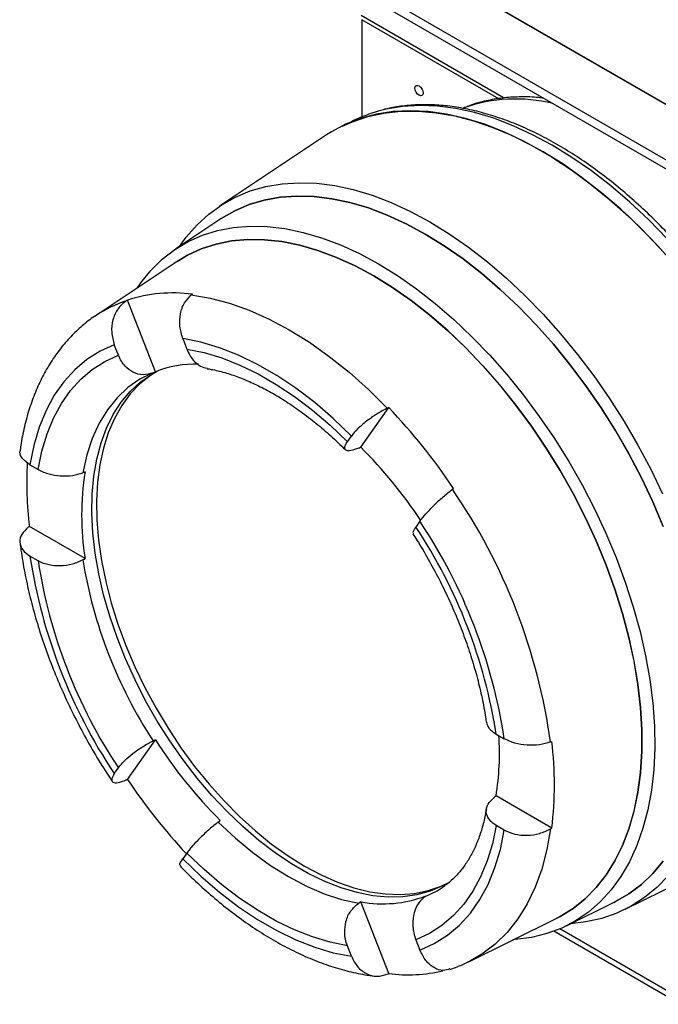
# Model space of a CAD drawing. Header units: millimetres. Extents: x -463 to 677, y -55 to 704.
# Tile 8 of 10: x 414 to 537, y 389 to 578. Entities that reach past the tile are written whole.
import ezdxf

# ---------------------------------------------------------------- set-up
doc = ezdxf.new("R2010")
doc.units = ezdxf.units.MM

msp = doc.modelspace()

# ---------------------------------------------------------------- linework, layer by layer
at = {"color": 7, "linetype": 'Continuous', "lineweight": 25}
for p, q in [((566.7647, 532.8132), (444.0944, 603.6292)), ((567.3828, 534.1894), (444.7125, 605.0054)), ((604.5986, 523.2515), (468.458, 601.8438)), ((605.0301, 523.0825), (468.8895, 601.6748)), ((479.8962, 577.9005), (479.8962, 559.2825)), ((478.3108, 558.5618), (477.9177, 558.3674)), ((473.1419, 555.8463), (452.6088, 542.1666)), ((452.854, 539.738), (444.2534, 534.0081)), ((444.4988, 531.6028), (428.9451, 521.2405)), ((440.3141, 510.4566), (434.9765, 524.2137)), ((445.5753, 516.8228), (446.3536, 514.817)), ((433.2298, 513.6435), (432.4515, 515.6493)), ((479.6936, 496.0193), (485.0312, 503.6138)), ((477.1172, 497.0575), (477.8955, 498.1648)), ((416.2914, 492.6565), (417.8479, 491.7579)), ((491.0193, 481.8389), (490.2411, 480.7316)), ((426.846, 474.7019), (416.1709, 480.8645)), ((417.8479, 474.2585), (416.2914, 475.1571)), ((434.9765, 432.3949), (440.3141, 439.9894)), ((505.6229, 441.0865), (507.1794, 440.188)), ((432.4515, 433.5062), (433.2298, 434.6135)), ((516.2802, 423.0726), (505.6051, 429.2353)), ((507.1794, 422.6886), (505.6229, 423.5871)), ((446.3536, 418.2876), (445.5753, 417.1803)), ((530.3414, 407.5152), (552.456, 418.4555)), ((485.0312, 395.2029), (479.6936, 408.96)), ((519.0979, 404.3595), (528.361, 408.942)), ((500.3861, 397.4876), (517.1378, 405.7748)), ((540.8181, 390.507), (517.8323, 403.7764)), ((490.2411, 401.7015), (491.0193, 399.6957)), ((540.912, 389.3216), (516.6735, 403.3142)), ((477.8955, 398.5222), (477.1172, 400.5281)), ((500.3861, 397.4876), (500.2678, 397.4295))]:
    msp.add_line(p, q, dxfattribs=at)
at = {"color": 8, "linetype": 'Continuous', "lineweight": 25}
for p, q in [((507.0528, 562.9056), (479.7279, 578.6799)), ((506.1239, 562.7596), (479.8962, 577.9005))]:
    msp.add_line(p, q, dxfattribs=at)
at = {"color": 7, "linetype": 'Continuous', "lineweight": 25, "flags": 128}
for points in [[(490.0744, 564.7657), (490.1336, 565.0752), (490.3022, 565.2692), (490.5545, 565.3183), (490.8521, 565.2148), (491.1497, 564.9746), (491.402, 564.6343), (491.5706, 564.2457), (491.6298, 563.8678), (491.5706, 563.5583), (491.402, 563.3643), (491.1497, 563.3153), (490.8521, 563.4187), (490.5545, 563.6589), (490.3022, 563.9992), (490.1336, 564.3879), (490.0744, 564.7657)], [(491.2808, 564.8186), (491.3798, 564.6213), (491.501, 564.4371)], [(539.9864, 530.7636), (536.5834, 534.5896), (533.08, 538.2059), (529.492, 541.5963), (525.8354, 544.7454), (522.1268, 547.6391), (518.3828, 550.2644), (514.6203, 552.6094), (510.8562, 554.6636), (507.1075, 556.4178), (503.3911, 557.8641), (499.7236, 558.9958), (496.1215, 559.8081), (492.6012, 560.2971), (489.1784, 560.4607), (485.8685, 560.2982), (482.6864, 559.8103), (479.6465, 558.9992), (476.7625, 557.8685), (474.0472, 556.4233), (473.1419, 555.8463)], [(476.1771, 557.5063), (478.0678, 558.3519), (481.0112, 559.3437), (484.1039, 560.0159), (487.3321, 560.3653), (490.6813, 560.3905), (494.1365, 560.0913), (497.6822, 559.469), (501.3025, 558.5265), (504.9812, 557.2679), (508.7018, 555.699), (512.4476, 553.8267), (516.2018, 551.6594), (519.9476, 549.2069), (523.6682, 546.4802), (527.3469, 543.4914), (530.9672, 540.254), (534.5129, 536.7825), (537.9681, 533.0924)], [(444.9686, 534.4846), (446.2349, 536.2221), (448.3058, 538.5892), (450.5802, 540.6692), (453.0477, 542.4527), (455.6972, 543.9314), (458.5165, 545.0988), (461.4927, 545.9493), (464.6123, 546.4792), (467.8611, 546.686), (471.2242, 546.5688), (474.6863, 546.1281), (478.2316, 545.3659), (481.8438, 544.2858), (485.5066, 542.8926), (489.2032, 541.1927), (492.9168, 539.1938)], [(492.0079, 536.8512), (488.3614, 538.8124), (484.732, 540.4767), (481.1365, 541.8365), (477.5917, 542.8853), (474.1142, 543.6183), (470.72, 544.0321), (467.4251, 544.1247), (464.2448, 543.8957), (461.194, 543.3462), (458.2868, 542.4787), (455.5368, 541.2973), (452.9569, 539.8075), (452.6642, 539.6116)], [(452.854, 539.738), (452.9575, 539.8066), (455.5373, 541.2964), (458.2872, 542.4778), (461.1944, 543.3453), (464.2452, 543.8948), (467.4254, 544.1238), (470.7203, 544.0312), (474.1144, 543.6174), (477.5919, 542.8844), (481.1367, 541.8356), (484.7321, 540.4758), (488.3615, 538.8115), (492.0079, 536.8503)], [(436.8077, 526.4788), (437.5035, 527.4742), (439.4754, 529.8913), (441.655, 532.0229), (444.0319, 533.8588), (446.5948, 535.3904), (449.3315, 536.6102), (452.229, 537.5126), (455.2734, 538.0932), (458.4502, 538.3492), (461.7444, 538.2794), (465.1401, 537.8842), (468.6212, 537.1654), (472.1712, 536.1264), (475.7731, 534.7723), (479.4097, 533.1094), (483.0637, 531.1457)], [(492.9168, 539.1938), (496.6303, 536.9051), (500.3269, 534.337), (503.9897, 531.5013), (507.602, 528.4108), (511.1472, 525.0797), (514.6093, 521.5231), (517.9724, 517.7574), (521.2212, 513.7996), (524.3408, 509.6679), (527.3171, 505.381), (530.1364, 500.9586), (532.7858, 496.4209), (535.2534, 491.7884), (537.5278, 487.0825)], [(482.1655, 528.8306), (478.5795, 530.7562), (475.0109, 532.3832), (471.4772, 533.7036), (467.9955, 534.7111), (464.5829, 535.4008), (461.256, 535.7692), (458.0309, 535.8145), (454.9234, 535.5367), (451.9486, 534.9369), (449.1211, 534.0182), (446.4545, 532.785), (444.0091, 531.2766)], [(444.4988, 531.6028), (446.458, 532.7788), (449.1243, 534.0119), (451.9516, 534.9305), (454.9261, 535.5302), (458.0333, 535.808), (461.258, 535.7627), (464.5846, 535.3943), (467.9969, 534.7047), (471.4782, 533.6973), (475.0116, 532.377), (478.5798, 530.7502), (482.1655, 528.8248)], [(537.6623, 480.8525), (535.6612, 485.5306), (533.4566, 490.1604), (531.0588, 494.7202), (528.4789, 499.1887), (525.7289, 503.5452), (522.8218, 507.7692), (519.7709, 511.8412), (516.5906, 515.7421), (513.2957, 519.4537), (509.9016, 522.9587), (506.424, 526.2408), (502.8792, 529.2847), (499.2837, 532.0762), (495.6543, 534.6023), (492.0079, 536.8512)], [(492.0079, 536.8503), (495.6542, 534.6015), (499.2836, 532.0755), (502.879, 529.284), (506.4238, 526.2401), (509.9013, 522.958), (513.2954, 519.4531), (516.5903, 515.7415), (519.7705, 511.8407), (522.8213, 507.7688), (525.7285, 503.5448), (528.4784, 499.1884), (531.0583, 494.7199), (533.4561, 490.1602), (535.6606, 485.5305), (537.6616, 480.8524)], [(483.0637, 531.1457), (486.7177, 528.8905), (490.3544, 526.3547), (493.9562, 523.5502), (497.5062, 520.4904), (500.9874, 517.19), (504.3831, 513.6646), (507.6772, 509.9311), (510.8541, 506.0072), (513.8985, 501.9116), (516.7959, 497.6639), (519.5326, 493.2843), (522.0956, 488.7936), (524.4725, 484.2133), (526.6521, 479.5653), (528.6239, 474.8715), (530.3787, 470.1545), (531.9079, 465.4367), (533.2045, 460.7405), (534.262, 456.0884), (535.0756, 451.5026), (535.6413, 447.0048), (535.9565, 442.6165), (536.0196, 438.3586), (535.8304, 434.2515), (535.3897, 430.3146), (534.6996, 426.5668), (533.7635, 423.0259), (532.5857, 419.7088), (531.172, 416.6313), (529.529, 413.808), (527.6646, 411.2524), (525.5876, 408.9767), (523.308, 406.9918), (520.8366, 405.307), (518.1852, 403.9305), (515.3664, 402.8687), (512.3937, 402.1268), (509.2813, 401.7083), (508.8543, 401.6769)], [(516.6103, 405.5139), (517.8765, 406.1481), (520.3691, 407.6898), (522.6756, 409.5324), (524.7847, 411.667), (526.6862, 414.0833), (528.3707, 416.7693), (529.8302, 419.7121), (531.0574, 422.8973), (532.0465, 426.3094), (532.7925, 429.9317), (533.2919, 433.7467), (533.5422, 437.7356), (533.5422, 441.8792), (533.2919, 446.1571), (532.7925, 450.5487), (532.0465, 455.0323), (531.0574, 459.5864), (529.8302, 464.1885), (528.3707, 468.8164), (526.6862, 473.4474), (524.7847, 478.059), (522.6756, 482.6288), (520.3691, 487.1344), (517.8765, 491.554), (515.2099, 495.8659), (512.3824, 500.0493), (509.4076, 504.0836), (506.3001, 507.9493), (503.075, 511.6275), (499.7481, 515.1003), (496.3355, 518.3508), (492.8538, 521.3632), (489.3201, 524.1226), (485.7515, 526.6159), (482.1655, 528.8306)], [(482.1655, 528.8248), (485.7512, 526.6103), (489.3194, 524.1173), (492.8528, 521.3581), (496.3341, 518.346), (499.7464, 515.0959), (503.073, 511.6234), (506.2977, 507.9456), (509.4049, 504.0802), (512.3794, 500.0463), (515.2067, 495.8633), (517.873, 491.5518), (520.3654, 487.1327), (522.6716, 482.6275), (524.7805, 478.0582), (526.6818, 473.447), (528.3662, 468.8164), (529.8255, 464.189), (531.0526, 459.5873), (532.0416, 455.0338), (532.7876, 450.5505), (533.2869, 446.1594), (533.5372, 441.8819), (533.5372, 437.7387), (533.2869, 433.7502), (532.7876, 429.9356), (532.0416, 426.3136), (531.0526, 422.9019), (529.8255, 419.717), (528.3662, 416.7745), (526.6818, 414.0887), (524.7805, 411.6727), (522.6716, 409.5383), (520.3654, 407.6958), (517.873, 406.1543), (517.1378, 405.7748)], [(447.2104, 525.1724), (450.8342, 524.5726), (454.5458, 523.5996), (458.3237, 522.2591), (462.146, 520.5587), (465.9906, 518.5083), (469.8351, 516.1199), (473.6574, 513.4072), (477.4353, 510.3859), (481.1469, 507.0735), (484.7707, 503.4893)], [(477.8955, 498.1648), (474.4119, 501.5025), (470.8479, 504.5625), (467.2261, 507.3251), (463.5695, 509.773), (459.9013, 511.8906), (456.2447, 513.6645), (452.623, 515.0835), (449.059, 516.1385), (445.5753, 516.8228)], [(432.4515, 515.6493), (429.7147, 514.4088), (427.1809, 512.8086), (424.8662, 510.8588), (422.7852, 508.5719), (420.9511, 505.9623), (419.3755, 503.0465), (418.0685, 499.8432), (417.0383, 496.3725), (416.2914, 492.6565)], [(417.8479, 491.7579), (418.5758, 495.2783), (419.5685, 498.5678), (420.8201, 501.6064), (422.3228, 504.3752), (424.0674, 506.8575), (426.0431, 509.0378), (428.238, 510.9029), (430.6385, 512.4413), (433.2298, 513.6435)], [(446.3536, 514.817), (449.6728, 514.1432), (453.066, 513.1229), (456.5124, 511.7622), (459.9908, 510.0696), (463.48, 508.0553), (466.9585, 505.7318), (470.4049, 503.1133), (473.7981, 500.216), (477.1172, 497.0575)], [(496.2133, 412.4667), (495.3623, 412.0042), (492.97, 410.9828), (490.4201, 410.2795), (487.7285, 409.8987), (484.9123, 409.843), (481.9893, 410.1126), (478.978, 410.7058), (475.8975, 411.6189), (472.7671, 412.8461), (469.6068, 414.3796), (466.4364, 416.2099), (463.2761, 418.3252), (460.1457, 420.7122), (457.0652, 423.3558), (454.0539, 426.2393), (451.1309, 429.3445), (448.3147, 432.6518), (445.6231, 436.1402), (443.0732, 439.7876), (440.6809, 443.5711), (438.4615, 447.4667), (436.429, 451.4497), (434.5962, 455.495), (432.9748, 459.5771), (431.5749, 463.67), (430.4055, 467.748), (429.4739, 471.7852), (428.786, 475.7561), (428.3461, 479.6357), (428.1571, 483.3993), (428.2202, 487.0232), (428.5348, 490.4845), (429.0992, 493.7613), (429.9096, 496.8328), (430.9609, 499.6798), (432.2466, 502.2841), (433.7584, 504.6292), (435.4869, 506.7005), (437.4211, 508.4847), (439.5487, 509.9706), (440.6926, 510.6047)], [(440.2825, 510.3892), (439.3595, 509.784), (437.327, 508.1476), (435.4943, 506.2184), (433.8728, 504.0084), (432.473, 501.5317), (431.3035, 498.804), (430.3719, 495.8424), (429.684, 492.6657), (429.2442, 489.294), (429.0552, 485.7486), (429.1182, 482.0519), (429.4329, 478.2273), (429.9972, 474.2989), (430.8076, 470.2917), (431.8589, 466.2309), (433.1446, 462.1422), (434.6565, 458.0515), (436.3849, 453.9846), (438.3191, 449.9672), (440.4467, 446.0248), (442.7544, 442.1823), (445.2274, 438.4638), (447.8503, 434.8931), (450.6064, 431.4926), (453.4782, 428.2838), (456.4477, 425.2871), (459.496, 422.5213), (462.6039, 420.004), (465.7518, 417.7511), (468.9196, 415.7768)], [(439.8788, 510.2648), (440.1226, 510.3722), (440.3141, 510.4566)], [(479.2869, 495.8506), (479.5146, 495.9451), (479.6936, 496.0193)], [(426.846, 491.294), (426.6109, 491.1988), (426.4261, 491.1241)], [(426.4261, 474.4529), (426.6613, 474.5923), (426.846, 474.7019)], [(440.3141, 439.9894), (440.0703, 439.8721), (439.8788, 439.78)], [(505.6051, 429.2353), (505.4019, 429.0774), (505.2423, 428.9533)], [(452.3815, 424.2268), (452.5921, 424.3853), (452.7575, 424.5099)], [(452.3815, 424.2268), (455.6575, 421.1669), (459.0081, 418.3917), (462.4086, 415.9216), (465.8342, 413.7746), (469.2598, 411.9665), (472.6604, 410.5104), (476.0109, 409.4172), (479.2869, 408.6947)], [(505.6229, 423.5871), (504.8951, 420.0668), (503.9023, 416.7772), (502.6508, 413.7387), (501.1481, 410.9698), (499.4035, 408.4876), (497.4277, 406.3072), (495.2328, 404.4421), (492.8324, 402.9038), (490.2411, 401.7015)], [(491.0193, 399.6957), (493.7561, 400.9363), (496.2899, 402.5365), (498.6047, 404.4862), (500.6857, 406.7732), (502.5198, 409.3828), (504.0953, 412.2985), (505.4023, 415.5019), (506.4325, 418.9726), (507.1794, 422.6886)], [(445.5753, 417.1803), (449.059, 413.8425), (452.623, 410.7826), (456.2447, 408.0199), (459.9013, 405.572), (463.5695, 403.4544), (467.2261, 401.6805), (470.8479, 400.2616), (474.4119, 399.2066), (477.8955, 398.5222)], [(477.1172, 400.5281), (473.7981, 401.2018), (470.4049, 402.2221), (466.9585, 403.5828), (463.48, 405.2755), (459.9908, 407.2897), (456.5124, 409.6132), (453.066, 412.2317), (449.6728, 415.1291), (446.3536, 418.2876)], [(468.9196, 415.7768), (472.0875, 414.0936), (475.2353, 412.7121), (478.3432, 411.6411), (481.3916, 410.8873), (484.361, 410.4556), (487.2329, 410.3486), (489.9889, 410.567), (492.6118, 411.1094), (495.0849, 411.9725), (496.6587, 412.7321)], [(528.1565, 408.8408), (528.4789, 408.9996), (531.0588, 410.4894), (533.4566, 412.2807), (535.6612, 414.3651), (537.6623, 416.7329)], [(537.6616, 416.7337), (535.6606, 414.366), (533.4561, 412.2816), (531.0583, 410.4903), (528.4784, 409.0005), (528.361, 408.942)], [(538.5892, 413.9054), (536.4154, 411.6805), (534.0431, 409.7477), (531.4831, 408.1157), (528.7472, 406.7919), (525.8477, 405.7824), (522.7981, 405.0918), (519.8683, 404.7406)], [(491.7896, 409.8126), (491.9841, 409.9582), (492.137, 410.0726)], [(479.6936, 408.96), (479.4658, 408.8114), (479.2869, 408.6947)]]:
    msp.add_lwpolyline(points, dxfattribs=at)
at = {"color": 8, "linetype": 'Continuous', "lineweight": 25, "flags": 128}
for points in [[(538.3776, 535.9485), (534.8665, 539.5491), (531.2716, 542.9217), (527.6094, 546.0511), (523.8962, 548.9231), (520.1491, 551.5247), (516.3849, 553.844), (512.6208, 555.8707), (508.8736, 557.5955), (505.1605, 559.0106), (501.4983, 560.1095), (497.9034, 560.8874), (494.3923, 561.3407), (490.9808, 561.4673), (487.6843, 561.2667), (484.5179, 560.7398), (483.0277, 560.3658)], [(439.3143, 510.0257), (437.3644, 509.0246), (435.0584, 507.4255), (432.9779, 505.4794), (431.138, 503.2004), (429.5523, 500.6053), (428.2323, 497.7131), (427.1877, 494.545), (426.4261, 491.1241)], [(516.0298, 422.9221), (515.337, 418.9519), (514.3584, 415.2202), (513.0997, 411.7486), (511.5682, 408.5571), (509.7727, 405.6644), (507.7237, 403.087), (505.4329, 400.84), (502.9137, 398.9364), (500.3861, 397.4876)], [(491.7896, 409.8126), (494.3041, 411.0528), (495.8598, 412.0754)]]:
    msp.add_lwpolyline(points, dxfattribs=at)
at = {"color": 8, "linetype": 'Continuous', "lineweight": 25}
for centre, radius, start, end in [((509.3327, 532.6087), 30.0945, 76.26257, 109.281031), ((442.2405, 501.2741), 23.9881, 108.242114, 123.659118)]:
    msp.add_arc(centre, radius, start, end, dxfattribs=at)
at = {"color": 7, "linetype": 'Continuous', "lineweight": 25}
for centre, radius, start, end in [((490.2871, 534.3151), 27.0433, 105.571385, 116.286435), ((443.7192, 496.5757), 28.9878, 82.66535, 107.553686), ((448.1828, 490.4182), 21.528, 88.859351, 111.439095), ((401.7997, 423.9658), 115.201, 33.849495, 43.739648), ((415.7444, 431.9029), 90.5562, 33.599163, 45.074837), ((486.9039, 489.367), 71.2422, 177.016428, 186.854362), ((479.3578, 482.9979), 53.163, 171.022344, 188.977656), ((404.7846, 424.245), 112.2947, 7.83944, 34.57192), ((405.3859, 424.6537), 102.972, 8.676731, 33.734629), ((407.6312, 425.8734), 99.1656, 8.824678, 33.586682), ((518.085, 490.6914), 102.972, 188.676731, 213.734629), ((515.8397, 489.4717), 99.1656, 188.824678, 213.586682), ((514.8698, 488.8218), 89.6033, 189.227896, 213.183464), ((517.0218, 488.9108), 90.9801, 212.528293, 225.06085), ((456.8709, 437.2633), 49.391, 350.645626, 4.095145), ((449.5334, 431.3687), 67.2604, 352.914965, 7.085035), ((531.1016, 496.8953), 115.7598, 213.861803, 222.865158), ((483.9399, 431.6087), 23.0434, 259.381153, 290.837883), ((488.7186, 425.0624), 30.0863, 262.960074, 282.823098)]:
    msp.add_arc(centre, radius, start, end, dxfattribs=at)
for centre, major_axis, ratio, start_param, end_param in [((1089.8977, 841.9625), (903.3844, 559.4324), 0.08764634, 2.30627698, 2.30660593), ((1178.6899, 849.9019), (1051.8933, 572.1808), 0.07846091, 2.31251482, 2.31284377), ((1178.6899, 790.7039), (1052.7768, 474.192), 0.02633556, 2.27820862, 2.27853756), ((1089.8977, 901.1605), (904.6429, 658.5101), 0.01722535, 2.27220017, 2.27252911), ((1134.2938, 905.1302), (979.7664, 662.0718), 0.06019128, 2.35190819, 2.35223714), ((1134.2938, 786.7342), (980.1807, 463.8226), 0.06005706, 4.00176652, 4.00209546), ((1178.6899, 790.7039), (1052.7768, 474.192), 0.02633556, 3.91582684, 3.91615579), ((1134.2938, 905.1302), (979.7664, 662.0718), 0.06019128, 3.98952642, 3.98985536), ((1178.6899, 849.9019), (1051.8933, 572.1808), 0.07846091, 3.95013305, 3.95046199)]:
    msp.add_ellipse(centre, major_axis=major_axis, ratio=ratio, start_param=start_param, end_param=end_param, dxfattribs=at)
for points, knots in [([(514.7147, 562.861), (514.4046, 562.9041), (512.9658, 563.1038), (510.4551, 563.1503), (507.2156, 562.9906), (504.1038, 562.4882), (501.4147, 561.8107), (499.826, 561.1707), (499.1816, 560.9111)], [0, 0, 0, 0, 0.056568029, 0.262447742, 0.465887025, 0.666653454, 0.864797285, 1, 1, 1, 1]), ([(572.854, 460.661), (572.8244, 461.5234), (572.7466, 463.7891), (572.3648, 467.5762), (571.7386, 471.9883), (570.8812, 476.4714), (569.8088, 481.002), (568.523, 485.5638), (567.0302, 490.1388), (565.3363, 494.709), (563.4483, 499.2565), (561.3739, 503.7638), (559.1213, 508.213), (556.6996, 512.5868), (554.1181, 516.8679), (551.3871, 521.0396), (548.5173, 525.0854), (545.5198, 528.9893), (542.4061, 532.7359), (539.1883, 536.3103), (535.8786, 539.6983), (532.4897, 542.8863), (529.0344, 545.8615), (525.5257, 548.6117), (521.9769, 551.1256), (518.4014, 553.3925), (514.8126, 555.4026), (511.2244, 557.1468), (507.6509, 558.6169), (504.1065, 559.8055), (500.606, 560.7063), (497.1645, 561.315), (493.7982, 561.6262), (490.5198, 561.6454), (487.3559, 561.3476), (484.9449, 560.9418), (483.637, 560.5366), (483.3002, 560.4323)], [0, 0, 0, 0, 0.01813381, 0.04764616, 0.07714834, 0.10663848, 0.13611608, 0.16558156, 0.19503595, 0.22448069, 0.25391745, 0.28334805, 0.31277443, 0.34219853, 0.37162237, 0.40104761, 0.43047595, 0.45990944, 0.48935009, 0.51879992, 0.54826084, 0.57773466, 0.60722295, 0.6367269, 0.66624707, 0.69578306, 0.7253331, 0.75489338, 0.78445584, 0.81400744, 0.84353195, 0.87300826, 0.90241114, 0.9317137, 0.96089171, 0.9899295, 1, 1, 1, 1]), ([(445.5753, 516.8228), (445.3462, 517.6024), (444.889, 519.1582), (445.0383, 521.6133), (445.7902, 523.7991), (446.7364, 524.714), (447.2104, 525.1724)], [0, 0, 0, 0, 0.25050673, 0.49990493, 0.74946445, 1, 1, 1, 1]), ([(434.7314, 524.0566), (434.1714, 523.5907), (433.0539, 522.6611), (432.0897, 520.4576), (431.7948, 517.9892), (432.2322, 516.4306), (432.4515, 515.6493)], [0, 0, 0, 0, 0.25043842, 0.49978132, 0.74928095, 1, 1, 1, 1]), ([(428.9785, 521.2623), (428.9765, 521.2612), (428.1202, 520.7556), (426.5599, 519.5), (424.3292, 517.4893), (422.3095, 515.1997), (420.481, 512.6802), (418.8573, 509.9256), (417.4449, 506.9463), (416.2502, 503.7526), (415.2888, 500.3533), (414.7004, 497.5579), (414.4615, 495.8845), (414.3989, 495.4464)], [0, 0, 0, 0, 0.000238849, 0.10381058, 0.207483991, 0.311698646, 0.416824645, 0.523123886, 0.630724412, 0.739614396, 0.849660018, 0.960644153, 1, 1, 1, 1]), ([(439.8788, 510.2648), (439.2438, 510.0763), (437.9617, 509.6956), (436.0302, 510.2418), (434.6639, 511.3017), (433.7563, 512.4761), (433.4104, 513.2431), (433.2298, 513.6435)], [0, 0, 0, 0, 0.24717111, 0.49906334, 0.72504859, 0.85646208, 1, 1, 1, 1]), ([(446.3536, 514.817), (446.5306, 514.4157), (446.8698, 513.647), (447.7222, 512.4796), (448.8606, 511.4412), (449.8424, 511.2401), (450.2944, 511.1475)], [0, 0, 0, 0, 0.20685935, 0.39626678, 0.72205024, 1, 1, 1, 1]), ([(450.273, 511.0624), (450.5198, 511.0218), (451.5953, 510.8449), (453.5829, 510.3515), (456.2604, 509.4721), (459.0123, 508.3255), (461.8171, 506.9236), (464.6599, 505.2674), (467.5231, 503.3629), (470.3893, 501.219), (473.2385, 498.839), (475.3572, 496.9015), (476.5161, 495.7513), (476.7511, 495.5181)], [0, 0, 0, 0, 0.03142869, 0.13701301, 0.24194376, 0.34638274, 0.45063654, 0.55487368, 0.65920239, 0.76370003, 0.86840293, 0.9733204, 1, 1, 1, 1]), ([(484.7707, 503.4893), (484.107, 503.1408), (482.7825, 502.4453), (480.7415, 501.0046), (478.967, 499.4875), (478.2533, 498.6064), (477.8955, 498.1648)], [0, 0, 0, 0, 0.25043842, 0.49978132, 0.74928095, 1, 1, 1, 1]), ([(479.2869, 495.8506), (478.7522, 495.6584), (477.6725, 495.2702), (476.7624, 495.3638), (476.552, 495.8265), (476.7126, 496.4209), (476.9784, 496.8392), (477.1172, 497.0575)], [0, 0, 0, 0, 0.24717111, 0.49906334, 0.72504859, 0.85646208, 1, 1, 1, 1]), ([(416.2914, 492.6565), (415.7921, 493.0179), (414.7956, 493.7391), (414.2465, 494.7694), (414.441, 495.3047), (414.4863, 495.4295)], [0, 0, 0, 0, 0.4351226, 0.86831972, 1, 1, 1, 1]), ([(417.8479, 491.7579), (418.1864, 491.5823), (418.8347, 491.246), (420.2486, 490.7923), (422.1401, 490.4799), (424.4798, 490.5139), (425.7814, 490.922), (426.4261, 491.1241)], [0, 0, 0, 0, 0.14348606, 0.27486675, 0.50084341, 0.75276256, 1, 1, 1, 1]), ([(491.0193, 481.8389), (491.3668, 482.2921), (492.0603, 483.1965), (493.6888, 484.8948), (495.5186, 486.5995), (496.6719, 487.5096), (497.2497, 487.9655)], [0, 0, 0, 0, 0.25050673, 0.49990493, 0.74946445, 1, 1, 1, 1]), ([(415.9513, 480.6962), (415.4862, 480.2506), (414.5581, 479.3612), (414.2382, 477.7921), (414.7559, 476.2856), (415.7788, 475.5339), (416.2914, 475.1571)], [0, 0, 0, 0, 0.25043842, 0.49978132, 0.74928095, 1, 1, 1, 1]), ([(490.2411, 480.7316), (490.1009, 480.5195), (489.8324, 480.1133), (489.6231, 479.6466), (489.7097, 479.5341), (489.7551, 479.4751)], [0, 0, 0, 0, 0.3419042, 0.65496326, 1, 1, 1, 1]), ([(489.6814, 479.4284), (489.9405, 479.0251), (490.9616, 477.4355), (492.6449, 474.5834), (494.6621, 470.8545), (496.5103, 467.0605), (498.1834, 463.2281), (499.671, 459.3789), (500.9653, 455.5368), (502.0618, 451.7239), (502.9485, 447.967), (503.4799, 445.1678), (503.7, 443.6363), (503.7472, 443.308)], [0, 0, 0, 0, 0.03547239, 0.1397922, 0.24413338, 0.34844538, 0.45269108, 0.55683686, 0.66084936, 0.76469607, 0.86834625, 0.97177266, 1, 1, 1, 1]), ([(414.3999, 477.6477), (414.4549, 477.2003), (414.6831, 475.3434), (415.2497, 472.0282), (416.1835, 467.6972), (417.3433, 463.3368), (418.7143, 458.9679), (420.2916, 454.6077), (422.0668, 450.2745), (424.0325, 445.9864), (426.1781, 441.7598), (428.5004, 437.6173), (430.4684, 434.3791), (431.6837, 432.549), (432.0266, 432.0325)], [0, 0, 0, 0, 0.02976559, 0.12356907, 0.21724567, 0.31080034, 0.40423925, 0.49757542, 0.59082618, 0.68401144, 0.77715263, 0.87027203, 0.96339248, 1, 1, 1, 1]), ([(426.4261, 474.4529), (425.7816, 474.1424), (424.4803, 473.5156), (422.1409, 473.2073), (420.2493, 473.3797), (418.835, 473.7599), (418.1865, 474.0875), (417.8479, 474.2585)], [0, 0, 0, 0, 0.247171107, 0.499063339, 0.72504859, 0.856462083, 1, 1, 1, 1]), ([(503.7785, 443.3148), (503.8749, 442.9674), (504.0325, 442.3998), (504.752, 441.6497), (505.3242, 441.2797), (505.6229, 441.0865)], [0, 0, 0, 0, 0.42982639, 0.70234184, 1, 1, 1, 1]), ([(433.2298, 434.6135), (433.4103, 434.8495), (433.7561, 435.3017), (434.6635, 436.2269), (436.0295, 437.4086), (437.9612, 438.7685), (439.2436, 439.445), (439.8788, 439.78)], [0, 0, 0, 0, 0.14348606, 0.27486675, 0.50084341, 0.75276256, 1, 1, 1, 1]), ([(516.0298, 439.5617), (515.3574, 439.3507), (514.0154, 438.9296), (511.5418, 438.886), (509.1005, 439.282), (507.8208, 439.8855), (507.1794, 440.188)], [0, 0, 0, 0, 0.25043842, 0.49978132, 0.74928095, 1, 1, 1, 1]), ([(432.4515, 433.5062), (432.2321, 433.1269), (431.7942, 432.37), (432.0893, 431.7822), (433.0529, 431.6901), (434.1712, 432.0914), (434.7314, 432.2924)], [0, 0, 0, 0, 0.25050673, 0.49990493, 0.74946445, 1, 1, 1, 1]), ([(505.6229, 423.5871), (505.3228, 423.7848), (504.7478, 424.1635), (504.0256, 425.0164), (503.6054, 426.1783), (503.9018, 427.6661), (504.7982, 428.5269), (505.2423, 428.9533)], [0, 0, 0, 0, 0.14348606, 0.27486675, 0.50084341, 0.75276256, 1, 1, 1, 1]), ([(503.7685, 426.7867), (503.7177, 426.4941), (503.5039, 425.2619), (502.9987, 423.2335), (502.193, 420.7972), (501.2219, 418.5904), (500.1004, 416.6056), (498.8267, 414.8495), (497.441, 413.3266), (496.4152, 412.52), (495.911, 412.1236)], [0, 0, 0, 0, 0.04168786, 0.17551514, 0.30957512, 0.44447352, 0.58089538, 0.71977224, 0.86225359, 1, 1, 1, 1]), ([(452.3815, 424.2268), (451.8278, 423.7907), (450.7098, 422.9102), (448.9839, 421.2948), (447.7226, 419.9825), (446.87, 418.9886), (446.5307, 418.528), (446.3536, 418.2876)], [0, 0, 0, 0, 0.24717111, 0.49906334, 0.72504859, 0.85646208, 1, 1, 1, 1]), ([(507.1794, 422.6886), (507.8201, 422.3991), (509.0985, 421.8215), (511.5396, 421.62), (514.0141, 421.9452), (515.3571, 422.596), (516.0298, 422.9221)], [0, 0, 0, 0, 0.25050673, 0.49990493, 0.74946445, 1, 1, 1, 1]), ([(445.1096, 415.8824), (445.0485, 415.9576), (444.9039, 416.1356), (445.3295, 416.7978), (445.5753, 417.1803)], [0, 0, 0, 0, 0.422344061, 1, 1, 1, 1]), ([(445.0495, 415.8268), (445.3682, 415.4993), (446.7416, 414.088), (449.2357, 411.7322), (452.5538, 408.852), (455.9434, 406.2009), (459.3886, 403.7845), (462.8775, 401.6177), (466.3965, 399.7121), (469.9312, 398.081), (473.4658, 396.7333), (476.9813, 395.6896), (479.9426, 395.0364), (481.7176, 394.8071), (482.3433, 394.7262)], [0, 0, 0, 0, 0.0277314, 0.119495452, 0.211405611, 0.30347653, 0.395712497, 0.488104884, 0.580625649, 0.673215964, 0.765745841, 0.85806167, 0.949963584, 1, 1, 1, 1]), ([(491.7896, 409.8126), (491.3362, 409.3728), (490.4206, 408.4848), (489.7161, 406.4169), (489.6106, 404.5073), (489.8263, 402.9334), (490.0988, 402.1241), (490.2411, 401.7015)], [0, 0, 0, 0, 0.24717111, 0.49906334, 0.72504859, 0.85646208, 1, 1, 1, 1]), ([(477.1172, 400.5281), (476.9785, 400.9508), (476.7127, 401.7604), (476.552, 403.3389), (476.7622, 405.2579), (477.6722, 407.3446), (478.752, 408.2474), (479.2869, 408.6947)], [0, 0, 0, 0, 0.14348606, 0.274866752, 0.500843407, 0.752762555, 1, 1, 1, 1]), ([(477.8955, 398.5222), (478.2527, 397.8165), (478.9655, 396.4083), (480.7398, 395.0637), (482.7813, 394.4905), (484.1067, 394.8869), (484.7707, 395.0855)], [0, 0, 0, 0, 0.25050673, 0.49990493, 0.74946445, 1, 1, 1, 1]), ([(496.7384, 396.0909), (496.329, 395.9632), (495.3438, 395.6559), (493.6895, 396.2301), (492.0619, 397.576), (491.3674, 398.988), (491.0193, 399.6957)], [0, 0, 0, 0, 0.19124902, 0.46028138, 0.72948283, 1, 1, 1, 1]), ([(496.7625, 396.0047), (497.2382, 396.1657), (498.4301, 396.5692), (499.5564, 397.1166), (500.2332, 397.4456)], [0, 0, 0, 0, 0.399083, 1, 1, 1, 1])]:
    msp.add_open_spline(points, degree=3, knots=knots, dxfattribs=at)

doc.saveas('drawing.dxf')
